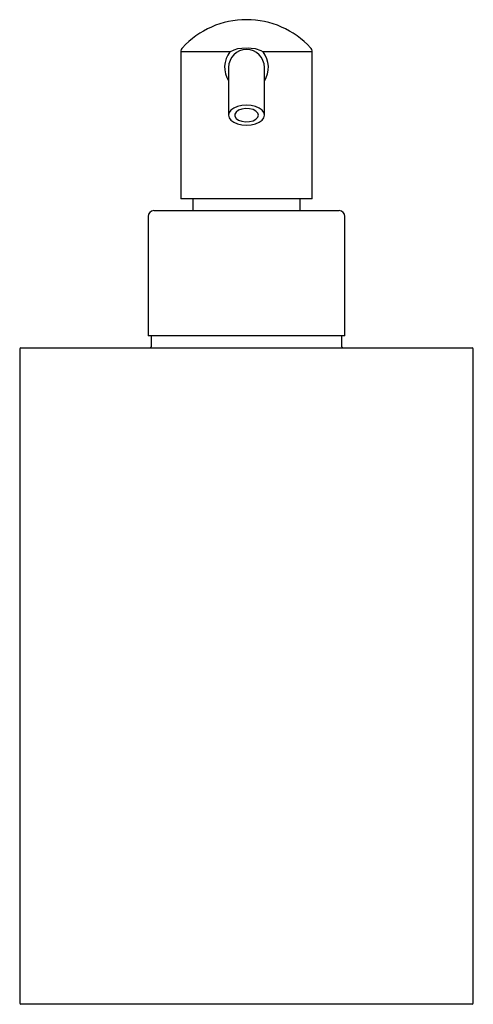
# Model space of a CAD drawing. Header units: millimetres. Extents: x 753.603 to 753.679, y 234.647 to 234.812.
import ezdxf

# ---------------------------------------------------------------- set-up
doc = ezdxf.new("R2010")
doc.units = ezdxf.units.MM
doc.layers.add('SANINDUSA', color=3, linetype='Continuous')

msp = doc.modelspace()

# ---------------------------------------------------------------- linework, layer by layer
at = {"layer": 'SANINDUSA'}
for p, q in [((753.6295643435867, 234.8068099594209), (753.6295643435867, 234.7821925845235)), ((753.6377916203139, 234.8068099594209), (753.6295643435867, 234.8068099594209)), ((753.6391188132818, 234.8073432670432), (753.6397751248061, 234.8074289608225)), ((753.6413535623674, 234.8074289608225), (753.6420098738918, 234.8073432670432)), ((753.6515643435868, 234.8068099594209), (753.6433370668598, 234.8068099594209)), ((753.6515643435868, 234.7821925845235), (753.6515643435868, 234.8068099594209)), ((753.6375643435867, 234.8041925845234), (753.6375643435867, 234.7961925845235)), ((753.6435643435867, 234.7961925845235), (753.6435643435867, 234.8041925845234)), ((753.6515643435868, 234.7821925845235), (753.6295643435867, 234.7821925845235)), ((753.6315643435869, 234.7821925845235), (753.6315643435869, 234.7801925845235)), ((753.6495643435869, 234.7801925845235), (753.6495643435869, 234.7821925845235)), ((753.6250643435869, 234.7801925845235), (753.6405643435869, 234.7801925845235)), ((753.6405643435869, 234.7801925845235), (753.6560643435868, 234.7801925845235)), ((753.6240643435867, 234.7791925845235), (753.6240643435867, 234.7591925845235)), ((753.6570643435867, 234.7591925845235), (753.6570643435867, 234.7791925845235)), ((753.6570643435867, 234.7591925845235), (753.6240643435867, 234.7591925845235)), ((753.6245643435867, 234.7591925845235), (753.6245643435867, 234.7573925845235)), ((753.6565643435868, 234.7573925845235), (753.6565643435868, 234.7591925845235)), ((753.6027643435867, 234.7571925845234), (753.6405643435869, 234.7571925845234)), ((753.6405643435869, 234.7571925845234), (753.6783643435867, 234.7571925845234)), ((753.6025643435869, 234.7569925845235), (753.6025643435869, 234.6473925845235)), ((753.6785643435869, 234.6473925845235), (753.6785643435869, 234.7569925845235)), ((753.6405643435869, 234.6471925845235), (753.6027643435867, 234.6471925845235)), ((753.6783643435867, 234.6471925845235), (753.6405643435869, 234.6471925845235))]:
    msp.add_line(p, q, dxfattribs=at)
at = {"layer": 'SANINDUSA', "flags": 128}
for points in [[(753.6377916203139, 234.8068099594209), (753.6384745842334, 234.8071481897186), (753.6391188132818, 234.8073432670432)], [(753.6397751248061, 234.8074289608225), (753.6408700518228, 234.8075005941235), (753.6413535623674, 234.8074289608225)], [(753.6420098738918, 234.8073432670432), (753.6429605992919, 234.8070169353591), (753.6433370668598, 234.8068099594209)], [(753.6435643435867, 234.7961925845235), (753.6434621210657, 234.7966251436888), (753.6431624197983, 234.7970282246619), (753.6426856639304, 234.7973743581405), (753.6420643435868, 234.7976399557), (753.6413408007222, 234.7978069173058), (753.6405643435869, 234.7978638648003), (753.6397878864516, 234.7978069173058), (753.6390643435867, 234.7976399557), (753.6384430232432, 234.7973743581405), (753.6379662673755, 234.7970282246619), (753.6376665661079, 234.7966251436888), (753.6375643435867, 234.7961925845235), (753.6376665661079, 234.7957600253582), (753.6379662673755, 234.7953569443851), (753.6384430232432, 234.7950108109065), (753.6390643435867, 234.7947452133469), (753.6397878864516, 234.7945782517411), (753.6405643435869, 234.7945213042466), (753.6413408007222, 234.7945782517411), (753.6420643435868, 234.7947452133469), (753.6426856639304, 234.7950108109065), (753.6431624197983, 234.7953569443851), (753.6434621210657, 234.7957600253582), (753.6435643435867, 234.7961925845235)], [(753.6425643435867, 234.7961925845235), (753.6424559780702, 234.7965543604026), (753.6421426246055, 234.7968769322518), (753.6416582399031, 234.7971253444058), (753.6410553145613, 234.7972726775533), (753.640399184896, 234.7973029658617), (753.6397609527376, 234.7972129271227), (753.6392097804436, 234.7970123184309), (753.6388053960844, 234.7967228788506), (753.6385916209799, 234.7963759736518), (753.6385916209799, 234.7960091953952), (753.6388053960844, 234.7956622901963), (753.6392097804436, 234.7953728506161), (753.6397609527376, 234.7951722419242), (753.640399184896, 234.7950822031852), (753.6410553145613, 234.7951124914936), (753.6416582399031, 234.7952598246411), (753.6421426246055, 234.7955082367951), (753.6424559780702, 234.7958308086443), (753.6425643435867, 234.7961925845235)]]:
    msp.add_lwpolyline(points, dxfattribs=at)
at = {"layer": 'SANINDUSA'}
for centre, radius, start, end in [((753.6405643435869, 234.7975925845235), 0.0146, 42.66792549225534, 137.3320745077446), ((753.6305643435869, 234.8068099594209), 0.0010000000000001, 137.3320745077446, 180), ((753.6411222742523, 234.8042134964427), 0.0042231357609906, 142.0612497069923, 212.5964789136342), ((753.6405643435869, 234.8041925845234), 0.003, 0, 180), ((753.6399954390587, 234.8041985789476), 0.0042409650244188, 327.3021690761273, 38.006544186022), ((753.6505643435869, 234.8068099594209), 0.0010000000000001, 0, 42.66792549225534), ((753.6250643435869, 234.7791925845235), 0.0009999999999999, 90, 180), ((753.6560643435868, 234.7791925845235), 0.0009999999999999, 0, 90), ((753.6027643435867, 234.7569925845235), 0.0002, 90, 180), ((753.6243643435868, 234.7573925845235), 0.0002, 270, 0), ((753.6567643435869, 234.7573925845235), 0.0002, 180, 270), ((753.6783643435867, 234.7569925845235), 0.0002, 0, 90), ((753.6027643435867, 234.6473925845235), 0.0002, 180, 270), ((753.6783643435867, 234.6473925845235), 0.0002, 270, 0)]:
    msp.add_arc(centre, radius, start, end, dxfattribs=at)

doc.saveas('drawing.dxf')
